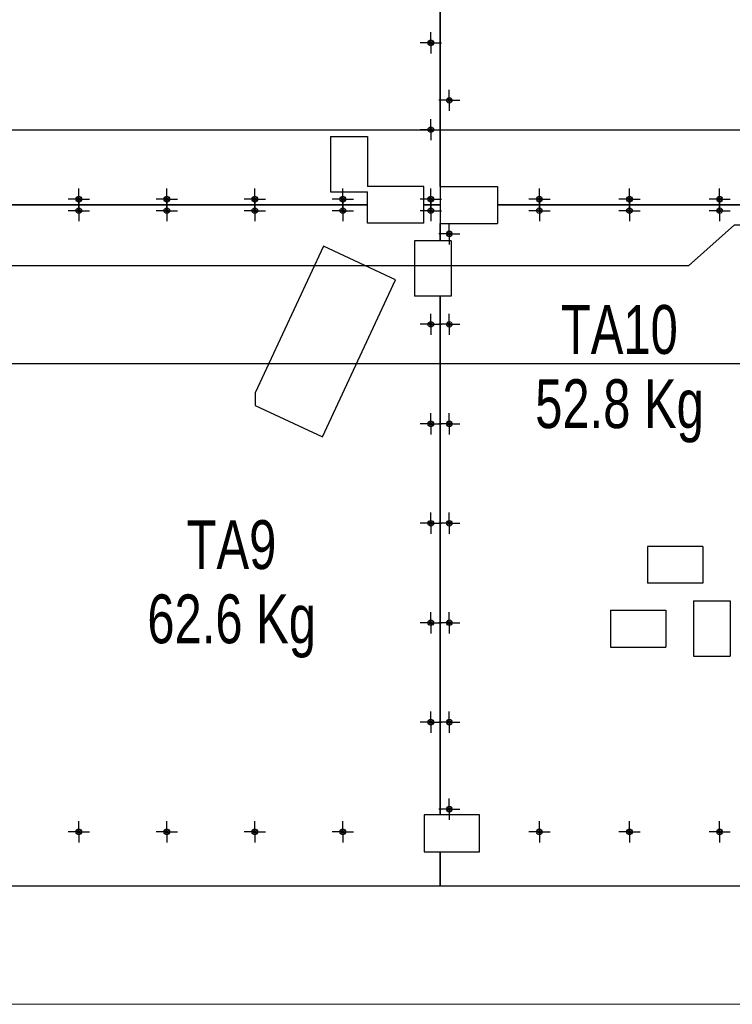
# Model space of a CAD drawing. Header units: millimetres. Extents: x 0 to 1189, y 0 to 841.
# Tile 5 of 18: x 102 to 180, y 621 to 728. Entities that reach past the tile are written whole.
import ezdxf

# ---------------------------------------------------------------- set-up
doc = ezdxf.new("R2010")
doc.units = ezdxf.units.MM
doc.linetypes.add('CENTERX2', pattern=[20.32, 12.7, -2.54, 2.54, -2.54])
for name, color, linetype in [('COTES', 1, 'Continuous'), ('NOTES', 6, 'Continuous'), ('TRAIT-MIXTES', 3, 'CENTERX2')]:
    doc.layers.add(name, color=color, linetype=linetype)
doc.layers.add('TRAIT-FORT', color=4, linetype='Continuous', lineweight=25)
doc.styles.add('SLDTEXTSTYLE0', font='TXT', dxfattribs={"width": 0.75})
doc.dimstyles.new('SLDDIMSTYLE1', dxfattribs={"dimtxt": 3, "dimasz": 2, "dimexe": 0, "dimexo": 0.0625, "dimgap": 0.75, "dimtad": 0, "dimtih": 1, "dimtoh": 1, "dimdec": 0, "dimlfac": 20, "dimrnd": 1e-09, "dimzin": 12, "dimdsep": 46, "dimtxsty": 'SLDTEXTSTYLE0', "dimsah": 1, "dimcen": 0.09, "dimadec": 0, "dimazin": 3, "dimtfac": 1, "dimtdec": 0, "dimtofl": 0, "dimtmove": 0, "dimatfit": 3, "dimfxl": 1, "dimfrac": 2, "dimtolj": 1, "dimtzin": 12, "dimarcsym": 0})

# ---------------------------------------------------------------- blocks, each defined once
blk = doc.blocks.new('_D_10')
at = {"layer": 'COTES', "color": 1, "transparency": 16777216}
for p, q in [((27.15, 726.09), (27.15, 715.99)), ((263, 715.99), (26.15, 715.99)), ((263, 715.99), (268, 710.99)), ((268, 710.99), (290.96, 710.99))]:
    blk.add_line(p, q, dxfattribs=at)
blk.add_solid([(27.15, 715.99), (27.65, 717.99), (26.65, 717.99)], dxfattribs=at)
at = {"layer": 'COTES', "color": 1, "transparency": 16777216, "insert": (17.29, 717.48), "char_height": 3, "attachment_point": 1, "style": 'SLDTEXTSTYLE0'}
blk.add_mtext('1556', dxfattribs=at)
blk = doc.blocks.new('_D_12')
at = {"layer": 'COTES', "color": 1, "transparency": 16777216}
for p, q in [((27.15, 708.36), (27.15, 701.3)), ((174.83, 701.3), (179.83, 705.74)), ((179.83, 705.74), (191.25, 705.74)), ((174.83, 701.3), (26.15, 701.3))]:
    blk.add_line(p, q, dxfattribs=at)
blk.add_solid([(27.15, 701.3), (27.65, 703.3), (26.65, 703.3)], dxfattribs=at)
at = {"layer": 'COTES', "color": 1, "transparency": 16777216, "insert": (17.29, 702.79), "char_height": 3, "attachment_point": 1, "style": 'SLDTEXTSTYLE0'}
blk.add_mtext('1661', dxfattribs=at)
blk = doc.blocks.new('_D_13')
at = {"layer": 'COTES', "color": 1, "transparency": 16777216}
for p, q in [((27.15, 701.3), (27.15, 690.69)), ((233.86, 690.69), (26.15, 690.69))]:
    blk.add_line(p, q, dxfattribs=at)
blk.add_solid([(27.15, 690.69), (27.65, 692.69), (26.65, 692.69)], dxfattribs=at)
at = {"layer": 'COTES', "color": 1, "transparency": 16777216, "insert": (17.29, 692.18), "char_height": 3, "attachment_point": 1, "style": 'SLDTEXTSTYLE0'}
blk.add_mtext('1962', dxfattribs=at)
blk = doc.blocks.new('SW_NOTE_7')
at = {"layer": 'NOTES', "color": 0, "char_height": 5.292, "attachment_point": 2, "style": 'SLDTEXTSTYLE0'}
for s, insert in [('TA9', (6.04, 6.82)), ('62.6 Kg', (6.06, -1.23))]:
    blk.add_mtext(s, dxfattribs=dict(at, insert=insert))
blk = doc.blocks.new('SW_NOTE_8')
at = {"layer": 'NOTES', "color": 0, "char_height": 5.292, "attachment_point": 2, "style": 'SLDTEXTSTYLE0'}
for s, insert in [('TA10', (8.02, 6.82)), ('52.8 Kg', (8.04, -1.23))]:
    blk.add_mtext(s, dxfattribs=dict(at, insert=insert))
blk = doc.blocks.new('SW_CENTERMARKSYMBOL_51')
at = {"layer": 'TRAIT-MIXTES', "color": 0}
for p, q in [((0, 1), (0, 1.15)), ((-1, 0), (-1.15, 0)), ((0, 0), (-1, 0)), ((0, 0), (0, 1)), ((0, 0), (0, -1)), ((0, 0), (1, 0)), ((1, 0), (1.15, 0)), ((0, -1), (0, -1.15))]:
    blk.add_line(p, q, dxfattribs=at)
blk = doc.blocks.new('SW_CENTERMARKSYMBOL_52')
at = {"layer": 'TRAIT-MIXTES', "color": 0}
for p, q in [((0, 1), (0, 1.15)), ((-1, 0), (-1.15, 0)), ((0, 0), (-1, 0)), ((0, 0), (0, 1)), ((0, 0), (0, -1)), ((0, 0), (1, 0)), ((1, 0), (1.15, 0)), ((0, -1), (0, -1.15))]:
    blk.add_line(p, q, dxfattribs=at)
blk = doc.blocks.new('SW_CENTERMARKSYMBOL_53')
at = {"layer": 'TRAIT-MIXTES', "color": 0}
for p, q in [((0, 1), (0, 1.15)), ((-1, 0), (-1.15, 0)), ((0, 0), (-1, 0)), ((0, 0), (0, 1)), ((0, 0), (0, -1)), ((0, 0), (1, 0)), ((1, 0), (1.15, 0)), ((0, -1), (0, -1.15))]:
    blk.add_line(p, q, dxfattribs=at)
blk = doc.blocks.new('SW_CENTERMARKSYMBOL_54')
at = {"layer": 'TRAIT-MIXTES', "color": 0}
for p, q in [((0, 1), (0, 1.15)), ((-1, 0), (-1.15, 0)), ((0, 0), (-1, 0)), ((0, 0), (0, 1)), ((0, 0), (0, -1)), ((0, 0), (1, 0)), ((1, 0), (1.15, 0)), ((0, -1), (0, -1.15))]:
    blk.add_line(p, q, dxfattribs=at)
blk = doc.blocks.new('SW_CENTERMARKSYMBOL_55')
at = {"layer": 'TRAIT-MIXTES', "color": 0}
for p, q in [((0, 1), (0, 1.15)), ((-1, 0), (-1.15, 0)), ((0, 0), (-1, 0)), ((0, 0), (0, 1)), ((0, 0), (0, -1)), ((0, 0), (1, 0)), ((1, 0), (1.15, 0)), ((0, -1), (0, -1.15))]:
    blk.add_line(p, q, dxfattribs=at)
blk = doc.blocks.new('SW_CENTERMARKSYMBOL_56')
at = {"layer": 'TRAIT-MIXTES', "color": 0}
for p, q in [((0, 1), (0, 1.15)), ((-1, 0), (-1.15, 0)), ((0, 0), (-1, 0)), ((0, 0), (0, 1)), ((0, 0), (0, -1)), ((0, 0), (1, 0)), ((1, 0), (1.15, 0)), ((0, -1), (0, -1.15))]:
    blk.add_line(p, q, dxfattribs=at)
blk = doc.blocks.new('SW_CENTERMARKSYMBOL_57')
at = {"layer": 'TRAIT-MIXTES', "color": 0}
for p, q in [((0, 1), (0, 1.15)), ((-1, 0), (-1.15, 0)), ((0, 0), (-1, 0)), ((0, 0), (0, 1)), ((0, 0), (0, -1)), ((0, 0), (1, 0)), ((1, 0), (1.15, 0)), ((0, -1), (0, -1.15))]:
    blk.add_line(p, q, dxfattribs=at)
blk = doc.blocks.new('SW_CENTERMARKSYMBOL_58')
at = {"layer": 'TRAIT-MIXTES', "color": 0}
for p, q in [((0, 1), (0, 1.15)), ((-1, 0), (-1.15, 0)), ((0, 0), (-1, 0)), ((0, 0), (0, 1)), ((0, 0), (0, -1)), ((0, 0), (1, 0)), ((1, 0), (1.15, 0)), ((0, -1), (0, -1.15))]:
    blk.add_line(p, q, dxfattribs=at)
blk = doc.blocks.new('SW_CENTERMARKSYMBOL_59')
at = {"layer": 'TRAIT-MIXTES', "color": 0}
for p, q in [((0, 1), (0, 1.15)), ((-1, 0), (-1.15, 0)), ((0, 0), (-1, 0)), ((0, 0), (0, 1)), ((0, 0), (0, -1)), ((0, 0), (1, 0)), ((1, 0), (1.15, 0)), ((0, -1), (0, -1.15))]:
    blk.add_line(p, q, dxfattribs=at)
blk = doc.blocks.new('SW_CENTERMARKSYMBOL_61')
at = {"layer": 'TRAIT-MIXTES', "color": 0}
for p, q in [((0, 1), (0, 1.15)), ((-1, 0), (-1.15, 0)), ((0, 0), (-1, 0)), ((0, 0), (0, 1)), ((0, 0), (0, -1)), ((0, 0), (1, 0)), ((1, 0), (1.15, 0)), ((0, -1), (0, -1.15))]:
    blk.add_line(p, q, dxfattribs=at)
blk = doc.blocks.new('SW_CENTERMARKSYMBOL_62')
at = {"layer": 'TRAIT-MIXTES', "color": 0}
for p, q in [((0, 1), (0, 1.15)), ((-1, 0), (-1.15, 0)), ((0, 0), (-1, 0)), ((0, 0), (0, 1)), ((0, 0), (0, -1)), ((0, 0), (1, 0)), ((1, 0), (1.15, 0)), ((0, -1), (0, -1.15))]:
    blk.add_line(p, q, dxfattribs=at)
blk = doc.blocks.new('SW_CENTERMARKSYMBOL_63')
at = {"layer": 'TRAIT-MIXTES', "color": 0}
for p, q in [((0, 1), (0, 1.15)), ((-1, 0), (-1.15, 0)), ((0, 0), (-1, 0)), ((0, 0), (0, 1)), ((0, 0), (0, -1)), ((0, 0), (1, 0)), ((1, 0), (1.15, 0)), ((0, -1), (0, -1.15))]:
    blk.add_line(p, q, dxfattribs=at)
blk = doc.blocks.new('SW_CENTERMARKSYMBOL_64')
at = {"layer": 'TRAIT-MIXTES', "color": 0}
for p, q in [((0, 1), (0, 1.15)), ((-1, 0), (-1.15, 0)), ((0, 0), (-1, 0)), ((0, 0), (0, 1)), ((0, 0), (0, -1)), ((0, 0), (1, 0)), ((1, 0), (1.15, 0)), ((0, -1), (0, -1.15))]:
    blk.add_line(p, q, dxfattribs=at)
blk = doc.blocks.new('SW_CENTERMARKSYMBOL_65')
at = {"layer": 'TRAIT-MIXTES', "color": 0}
for p, q in [((0, 1), (0, 1.15)), ((-1, 0), (-1.15, 0)), ((0, 0), (-1, 0)), ((0, 0), (0, 1)), ((0, 0), (0, -1)), ((0, 0), (1, 0)), ((1, 0), (1.15, 0)), ((0, -1), (0, -1.15))]:
    blk.add_line(p, q, dxfattribs=at)
blk = doc.blocks.new('SW_CENTERMARKSYMBOL_162')
at = {"layer": 'TRAIT-MIXTES', "color": 0}
for p, q in [((0, 1), (0, 1.15)), ((-1, 0), (-1.15, 0)), ((0, 0), (-1, 0)), ((0, 0), (0, 1)), ((0, 0), (0, -1)), ((0, 0), (1, 0)), ((1, 0), (1.15, 0)), ((0, -1), (0, -1.15))]:
    blk.add_line(p, q, dxfattribs=at)
blk = doc.blocks.new('SW_CENTERMARKSYMBOL_163')
at = {"layer": 'TRAIT-MIXTES', "color": 0}
for p, q in [((0, 1), (0, 1.15)), ((-1, 0), (-1.15, 0)), ((0, 0), (-1, 0)), ((0, 0), (0, 1)), ((0, 0), (0, -1)), ((0, 0), (1, 0)), ((1, 0), (1.15, 0)), ((0, -1), (0, -1.15))]:
    blk.add_line(p, q, dxfattribs=at)
blk = doc.blocks.new('SW_CENTERMARKSYMBOL_164')
at = {"layer": 'TRAIT-MIXTES', "color": 0}
for p, q in [((0, 1), (0, 1.15)), ((-1, 0), (-1.15, 0)), ((0, 0), (-1, 0)), ((0, 0), (0, 1)), ((0, 0), (0, -1)), ((0, 0), (1, 0)), ((1, 0), (1.15, 0)), ((0, -1), (0, -1.15))]:
    blk.add_line(p, q, dxfattribs=at)
blk = doc.blocks.new('SW_CENTERMARKSYMBOL_165')
at = {"layer": 'TRAIT-MIXTES', "color": 0}
for p, q in [((0, 1), (0, 1.15)), ((-1, 0), (-1.15, 0)), ((0, 0), (-1, 0)), ((0, 0), (0, 1)), ((0, 0), (0, -1)), ((0, 0), (1, 0)), ((1, 0), (1.15, 0)), ((0, -1), (0, -1.15))]:
    blk.add_line(p, q, dxfattribs=at)
blk = doc.blocks.new('SW_CENTERMARKSYMBOL_166')
at = {"layer": 'TRAIT-MIXTES', "color": 0}
for p, q in [((0, 1), (0, 1.15)), ((-1, 0), (-1.15, 0)), ((0, 0), (-1, 0)), ((0, 0), (0, 1)), ((0, 0), (0, -1)), ((0, 0), (1, 0)), ((1, 0), (1.15, 0)), ((0, -1), (0, -1.15))]:
    blk.add_line(p, q, dxfattribs=at)
blk = doc.blocks.new('SW_CENTERMARKSYMBOL_167')
at = {"layer": 'TRAIT-MIXTES', "color": 0}
for p, q in [((0, 1), (0, 1.15)), ((-1, 0), (-1.15, 0)), ((0, 0), (-1, 0)), ((0, 0), (0, 1)), ((0, 0), (0, -1)), ((0, 0), (1, 0)), ((1, 0), (1.15, 0)), ((0, -1), (0, -1.15))]:
    blk.add_line(p, q, dxfattribs=at)
blk = doc.blocks.new('SW_CENTERMARKSYMBOL_174')
at = {"layer": 'TRAIT-MIXTES', "color": 0}
for p, q in [((0, 1), (0, 1.15)), ((-1, 0), (-1.15, 0)), ((0, 0), (-1, 0)), ((0, 0), (0, 1)), ((0, 0), (0, -1)), ((0, 0), (1, 0)), ((1, 0), (1.15, 0)), ((0, -1), (0, -1.15))]:
    blk.add_line(p, q, dxfattribs=at)
blk = doc.blocks.new('SW_CENTERMARKSYMBOL_176')
at = {"layer": 'TRAIT-MIXTES', "color": 0}
for p, q in [((0, 1), (0, 1.15)), ((-1, 0), (-1.15, 0)), ((0, 0), (-1, 0)), ((0, 0), (0, 1)), ((0, 0), (0, -1)), ((0, 0), (1, 0)), ((1, 0), (1.15, 0)), ((0, -1), (0, -1.15))]:
    blk.add_line(p, q, dxfattribs=at)
blk = doc.blocks.new('SW_CENTERMARKSYMBOL_177')
at = {"layer": 'TRAIT-MIXTES', "color": 0}
for p, q in [((0, 1), (0, 1.15)), ((-1, 0), (-1.15, 0)), ((0, 0), (-1, 0)), ((0, 0), (0, 1)), ((0, 0), (0, -1)), ((0, 0), (1, 0)), ((1, 0), (1.15, 0)), ((0, -1), (0, -1.15))]:
    blk.add_line(p, q, dxfattribs=at)
blk = doc.blocks.new('SW_CENTERMARKSYMBOL_178')
at = {"layer": 'TRAIT-MIXTES', "color": 0}
for p, q in [((0, 1), (0, 1.15)), ((-1, 0), (-1.15, 0)), ((0, 0), (-1, 0)), ((0, 0), (0, 1)), ((0, 0), (0, -1)), ((0, 0), (1, 0)), ((1, 0), (1.15, 0)), ((0, -1), (0, -1.15))]:
    blk.add_line(p, q, dxfattribs=at)
blk = doc.blocks.new('SW_CENTERMARKSYMBOL_179')
at = {"layer": 'TRAIT-MIXTES', "color": 0}
for p, q in [((0, 1), (0, 1.15)), ((-1, 0), (-1.15, 0)), ((0, 0), (-1, 0)), ((0, 0), (0, 1)), ((0, 0), (0, -1)), ((0, 0), (1, 0)), ((1, 0), (1.15, 0)), ((0, -1), (0, -1.15))]:
    blk.add_line(p, q, dxfattribs=at)
blk = doc.blocks.new('SW_CENTERMARKSYMBOL_180')
at = {"layer": 'TRAIT-MIXTES', "color": 0}
for p, q in [((0, 1), (0, 1.15)), ((-1, 0), (-1.15, 0)), ((0, 0), (-1, 0)), ((0, 0), (0, 1)), ((0, 0), (0, -1)), ((0, 0), (1, 0)), ((1, 0), (1.15, 0)), ((0, -1), (0, -1.15))]:
    blk.add_line(p, q, dxfattribs=at)
blk = doc.blocks.new('SW_CENTERMARKSYMBOL_181')
at = {"layer": 'TRAIT-MIXTES', "color": 0}
for p, q in [((0, 1), (0, 1.15)), ((-1, 0), (-1.15, 0)), ((0, 0), (-1, 0)), ((0, 0), (0, 1)), ((0, 0), (0, -1)), ((0, 0), (1, 0)), ((1, 0), (1.15, 0)), ((0, -1), (0, -1.15))]:
    blk.add_line(p, q, dxfattribs=at)
blk = doc.blocks.new('SW_CENTERMARKSYMBOL_191')
at = {"layer": 'TRAIT-MIXTES', "color": 0}
for p, q in [((0, 1), (0, 1.15)), ((-1, 0), (-1.15, 0)), ((0, 0), (-1, 0)), ((0, 0), (0, 1)), ((0, 0), (0, -1)), ((0, 0), (1, 0)), ((1, 0), (1.15, 0)), ((0, -1), (0, -1.15))]:
    blk.add_line(p, q, dxfattribs=at)
blk = doc.blocks.new('SW_CENTERMARKSYMBOL_199')
at = {"layer": 'TRAIT-MIXTES', "color": 0}
for p, q in [((0, 1), (0, 1.15)), ((-1, 0), (-1.15, 0)), ((0, 0), (-1, 0)), ((0, 0), (0, 1)), ((0, 0), (0, -1)), ((0, 0), (1, 0)), ((1, 0), (1.15, 0)), ((0, -1), (0, -1.15))]:
    blk.add_line(p, q, dxfattribs=at)
blk = doc.blocks.new('SW_CENTERMARKSYMBOL_200')
at = {"layer": 'TRAIT-MIXTES', "color": 0}
for p, q in [((0, 1), (0, 1.15)), ((-1, 0), (-1.15, 0)), ((0, 0), (-1, 0)), ((0, 0), (0, 1)), ((0, 0), (0, -1)), ((0, 0), (1, 0)), ((1, 0), (1.15, 0)), ((0, -1), (0, -1.15))]:
    blk.add_line(p, q, dxfattribs=at)
blk = doc.blocks.new('SW_CENTERMARKSYMBOL_201')
at = {"layer": 'TRAIT-MIXTES', "color": 0}
for p, q in [((0, 1), (0, 1.15)), ((-1, 0), (-1.15, 0)), ((0, 0), (-1, 0)), ((0, 0), (0, 1)), ((0, 0), (0, -1)), ((0, 0), (1, 0)), ((1, 0), (1.15, 0)), ((0, -1), (0, -1.15))]:
    blk.add_line(p, q, dxfattribs=at)
blk = doc.blocks.new('SW_CENTERMARKSYMBOL_244')
at = {"layer": 'TRAIT-MIXTES', "color": 0}
for p, q in [((0, 1), (0, 1.15)), ((-1, 0), (-1.15, 0)), ((0, 0), (-1, 0)), ((0, 0), (0, 1)), ((0, 0), (0, -1)), ((0, 0), (1, 0)), ((1, 0), (1.15, 0)), ((0, -1), (0, -1.15))]:
    blk.add_line(p, q, dxfattribs=at)
blk = doc.blocks.new('SW_CENTERMARKSYMBOL_245')
at = {"layer": 'TRAIT-MIXTES', "color": 0}
for p, q in [((0, 1), (0, 1.15)), ((-1, 0), (-1.15, 0)), ((0, 0), (-1, 0)), ((0, 0), (0, 1)), ((0, 0), (0, -1)), ((0, 0), (1, 0)), ((1, 0), (1.15, 0)), ((0, -1), (0, -1.15))]:
    blk.add_line(p, q, dxfattribs=at)
blk = doc.blocks.new('SW_CENTERMARKSYMBOL_258')
at = {"layer": 'TRAIT-MIXTES', "color": 0}
for p, q in [((0, 1), (0, 1.15)), ((-1, 0), (-1.15, 0)), ((0, 0), (-1, 0)), ((0, 0), (0, 1)), ((0, 0), (0, -1)), ((0, 0), (1, 0)), ((1, 0), (1.15, 0)), ((0, -1), (0, -1.15))]:
    blk.add_line(p, q, dxfattribs=at)
blk = doc.blocks.new('SW_CENTERMARKSYMBOL_263')
at = {"layer": 'TRAIT-MIXTES', "color": 0}
for p, q in [((0, 1), (0, 1.15)), ((-1, 0), (-1.15, 0)), ((0, 0), (-1, 0)), ((0, 0), (0, 1)), ((0, 0), (0, -1)), ((0, 0), (1, 0)), ((1, 0), (1.15, 0)), ((0, -1), (0, -1.15))]:
    blk.add_line(p, q, dxfattribs=at)
blk = doc.blocks.new('SW_CENTERMARKSYMBOL_264')
at = {"layer": 'TRAIT-MIXTES', "color": 0}
for p, q in [((0, 1), (0, 1.15)), ((-1, 0), (-1.15, 0)), ((0, 0), (-1, 0)), ((0, 0), (0, 1)), ((0, 0), (0, -1)), ((0, 0), (1, 0)), ((1, 0), (1.15, 0)), ((0, -1), (0, -1.15))]:
    blk.add_line(p, q, dxfattribs=at)
blk = doc.blocks.new('SW_CENTERMARKSYMBOL_265')
at = {"layer": 'TRAIT-MIXTES', "color": 0}
for p, q in [((0, 1), (0, 1.15)), ((-1, 0), (-1.15, 0)), ((0, 0), (-1, 0)), ((0, 0), (0, 1)), ((0, 0), (0, -1)), ((0, 0), (1, 0)), ((1, 0), (1.15, 0)), ((0, -1), (0, -1.15))]:
    blk.add_line(p, q, dxfattribs=at)
blk = doc.blocks.new('SW_CENTERMARKSYMBOL_266')
at = {"layer": 'TRAIT-MIXTES', "color": 0}
for p, q in [((0, 1), (0, 1.15)), ((-1, 0), (-1.15, 0)), ((0, 0), (-1, 0)), ((0, 0), (0, 1)), ((0, 0), (0, -1)), ((0, 0), (1, 0)), ((1, 0), (1.15, 0)), ((0, -1), (0, -1.15))]:
    blk.add_line(p, q, dxfattribs=at)

msp = doc.modelspace()

# ---------------------------------------------------------------- linework, layer by layer
at = {"color": 7, "linetype": 'Continuous', "lineweight": 18}
msp.add_line((14.67241, 621.2436), (494.56701, 621.2436), dxfattribs=at)
at = {"layer": 'TRAIT-FORT', "color": 4, "linetype": 'Continuous', "lineweight": 25}
for p, q in [((147.89837, 788.78938), (147.89837, 707.90002)), ((147.90837, 709.9001), (147.90837, 788.78938)), ((136.01269, 715.30795), (136.01269, 709.30795)), ((136.01269, 715.30795), (140.01269, 715.30795)), ((140.01269, 715.30795), (140.01269, 709.91289)), ((146.13633, 709.91289), (140.01269, 709.91289)), ((146.13633, 707.90002), (146.13633, 709.91289)), ((147.90837, 709.9001), (154.11025, 709.9001)), ((154.11025, 709.9001), (154.11025, 707.90002)), ((136.01269, 709.30795), (140.01269, 709.30795)), ((140.01269, 707.90002), (140.01269, 709.30795)), ((140.01269, 707.90002), (98.15837, 707.90002)), ((98.15837, 707.89952), (140.01269, 707.89952)), ((140.01269, 705.91289), (140.01269, 707.89952)), ((147.89837, 707.90002), (146.13633, 707.90002)), ((146.13633, 707.89952), (147.89837, 707.89952)), ((146.13633, 705.91289), (146.13633, 707.89952)), ((147.89837, 707.89952), (147.89837, 704.00088)), ((188.25417, 707.90002), (154.11025, 707.90002)), ((154.11025, 707.89952), (188.25417, 707.89952)), ((154.11025, 707.89952), (154.11025, 705.9001)), ((146.13633, 705.91289), (140.01269, 705.91289)), ((147.90837, 705.9001), (154.11025, 705.9001)), ((147.90837, 704.00088), (147.90837, 705.9001)), ((135.26539, 703.41877), (127.85337, 687.52363)), ((143.07777, 699.7758), (135.26539, 703.41877)), ((147.89837, 704.00088), (145.11221, 704.00088)), ((145.11221, 704.00088), (145.11221, 698.00088)), ((149.11221, 704.00088), (147.90837, 704.00088)), ((149.11221, 704.00088), (149.11221, 698.00088)), ((135.14216, 682.75783), (143.07777, 699.7758)), ((147.89837, 698.00088), (145.11221, 698.00088)), ((147.89837, 698.00088), (147.89837, 641.76558)), ((149.11221, 698.00088), (147.90837, 698.00088)), ((147.90837, 641.76558), (147.90837, 698.00088)), ((127.85337, 687.52363), (127.85337, 686.15665)), ((127.85337, 686.15665), (135.14216, 682.75783)), ((170.39069, 670.88151), (170.39069, 666.88151)), ((176.39069, 670.88151), (170.39069, 670.88151)), ((176.39069, 670.88151), (176.39069, 666.88151)), ((176.39069, 666.88151), (170.39069, 666.88151)), ((175.37768, 664.97589), (179.37768, 664.97589)), ((175.37768, 664.97589), (175.37768, 658.97589)), ((179.37768, 664.97589), (179.37768, 658.97589)), ((166.40375, 663.97587), (172.40375, 663.97587)), ((166.40375, 663.97587), (166.40375, 659.97587)), ((172.40375, 663.97587), (172.40375, 659.97587)), ((166.40375, 659.97587), (172.40375, 659.97587)), ((175.37768, 658.97589), (179.37768, 658.97589)), ((147.89837, 641.76558), (146.18011, 641.76558)), ((146.18011, 641.76558), (146.18011, 637.76558)), ((152.18011, 641.76558), (147.90837, 641.76558)), ((152.18011, 637.76558), (152.18011, 641.76558)), ((146.18011, 637.76558), (147.89837, 637.76558)), ((147.89837, 637.76558), (147.89837, 634.03938)), ((147.90837, 634.03938), (147.90837, 637.76558)), ((147.90837, 637.76558), (152.18011, 637.76558)), ((147.89837, 634.03938), (98.15837, 634.03938)), ((188.99837, 634.03938), (147.90837, 634.03938))]:
    msp.add_line(p, q, dxfattribs=at)
for centre, radius in [((146.89837, 725.46488), 0.3), ((146.89837, 725.46488), 0.15), ((148.89837, 719.23988), 0.3), ((148.89837, 719.23988), 0.15), ((146.89837, 716.05584), 0.3), ((146.89837, 716.05584), 0.15), ((108.70637, 708.52452), 0.3), ((118.25437, 708.52452), 0.3), ((127.80237, 708.52452), 0.3), ((137.35037, 708.52452), 0.3), ((146.89837, 708.52452), 0.3), ((158.67337, 708.52502), 0.3), ((168.44837, 708.52502), 0.3), ((178.22337, 708.52502), 0.3), ((108.70637, 708.52452), 0.15), ((118.25437, 708.52452), 0.15), ((127.80237, 708.52452), 0.15), ((137.35037, 708.52452), 0.15), ((146.89837, 708.52452), 0.15), ((158.67337, 708.52502), 0.15), ((168.44837, 708.52502), 0.15), ((178.22337, 708.52502), 0.15), ((108.70637, 707.27452), 0.3), ((108.70637, 707.27452), 0.15), ((118.25437, 707.27452), 0.3), ((118.25437, 707.27452), 0.15), ((127.80237, 707.27452), 0.3), ((127.80237, 707.27452), 0.15), ((137.35037, 707.27452), 0.3), ((137.35037, 707.27452), 0.15), ((146.89837, 707.27452), 0.3), ((146.89837, 707.27452), 0.15), ((158.67337, 707.27502), 0.3), ((158.67337, 707.27502), 0.15), ((168.44837, 707.27502), 0.3), ((168.44837, 707.27502), 0.15), ((178.22337, 707.27502), 0.3), ((178.22337, 707.27502), 0.15), ((148.89837, 704.76829), 0.3), ((148.89837, 704.76829), 0.15), ((146.89837, 694.95605), 0.3), ((146.89837, 694.95605), 0.15), ((148.89837, 694.95605), 0.3), ((148.89837, 694.95605), 0.15), ((146.89837, 684.17271), 0.3), ((146.89837, 684.17271), 0.15), ((148.89837, 684.17271), 0.3), ((148.89837, 684.17271), 0.15), ((146.89837, 673.38938), 0.3), ((146.89837, 673.38938), 0.15), ((148.89837, 673.38938), 0.3), ((148.89837, 673.38938), 0.15), ((146.89837, 662.60604), 0.3), ((148.89837, 662.60604), 0.3), ((146.89837, 662.60604), 0.15), ((148.89837, 662.60604), 0.15), ((146.89837, 651.82271), 0.3), ((146.89837, 651.82271), 0.15), ((148.89837, 651.82271), 0.3), ((148.89837, 651.82271), 0.15), ((148.89837, 642.40038), 0.3), ((148.89837, 642.40038), 0.15), ((108.70637, 639.93938), 0.3), ((108.70637, 639.93938), 0.15), ((118.25437, 639.93938), 0.3), ((118.25437, 639.93938), 0.15), ((127.80237, 639.93938), 0.3), ((127.80237, 639.93938), 0.15), ((137.35037, 639.93938), 0.3), ((137.35037, 639.93938), 0.15), ((158.67337, 639.93938), 0.3), ((158.67337, 639.93938), 0.15), ((168.44837, 639.93938), 0.3), ((168.44837, 639.93938), 0.15), ((178.22337, 639.93938), 0.3), ((178.22337, 639.93938), 0.15)]:
    msp.add_circle(centre, radius, dxfattribs=at)

# ---------------------------------------------------------------- block references
at = {"layer": 'NOTES', "color": 211}
for name, p in [('SW_NOTE_8', (159.32355, 690.22477)), ('SW_NOTE_7', (119.23009, 666.90298))]:
    msp.add_blockref(name, p, dxfattribs=at)
at = {"layer": 'TRAIT-MIXTES', "color": 3}
for name, p in [('SW_CENTERMARKSYMBOL_245', (146.89837, 725.46488)), ('SW_CENTERMARKSYMBOL_191', (148.89837, 719.23988)), ('SW_CENTERMARKSYMBOL_244', (146.89837, 716.05584)), ('SW_CENTERMARKSYMBOL_266', (108.70637, 708.52452)), ('SW_CENTERMARKSYMBOL_265', (118.25437, 708.52452)), ('SW_CENTERMARKSYMBOL_264', (127.80237, 708.52452)), ('SW_CENTERMARKSYMBOL_263', (137.35037, 708.52452)), ('SW_CENTERMARKSYMBOL_258', (146.89837, 708.52452)), ('SW_CENTERMARKSYMBOL_201', (158.67337, 708.52502)), ('SW_CENTERMARKSYMBOL_199', (168.44837, 708.52502)), ('SW_CENTERMARKSYMBOL_200', (178.22337, 708.52502)), ('SW_CENTERMARKSYMBOL_61', (108.70637, 707.27452)), ('SW_CENTERMARKSYMBOL_62', (118.25437, 707.27452)), ('SW_CENTERMARKSYMBOL_63', (127.80237, 707.27452)), ('SW_CENTERMARKSYMBOL_64', (137.35037, 707.27452)), ('SW_CENTERMARKSYMBOL_65', (146.89837, 707.27452)), ('SW_CENTERMARKSYMBOL_181', (158.67337, 707.27502)), ('SW_CENTERMARKSYMBOL_180', (168.44837, 707.27502)), ('SW_CENTERMARKSYMBOL_179', (178.22337, 707.27502)), ('SW_CENTERMARKSYMBOL_174', (148.89837, 704.76829)), ('SW_CENTERMARKSYMBOL_51', (146.89837, 694.95605)), ('SW_CENTERMARKSYMBOL_163', (148.89837, 694.95605)), ('SW_CENTERMARKSYMBOL_52', (146.89837, 684.17271)), ('SW_CENTERMARKSYMBOL_164', (148.89837, 684.17271)), ('SW_CENTERMARKSYMBOL_53', (146.89837, 673.38938)), ('SW_CENTERMARKSYMBOL_165', (148.89837, 673.38938)), ('SW_CENTERMARKSYMBOL_54', (146.89837, 662.60604)), ('SW_CENTERMARKSYMBOL_166', (148.89837, 662.60604)), ('SW_CENTERMARKSYMBOL_55', (146.89837, 651.82271)), ('SW_CENTERMARKSYMBOL_167', (148.89837, 651.82271)), ('SW_CENTERMARKSYMBOL_162', (148.89837, 642.40038)), ('SW_CENTERMARKSYMBOL_59', (108.70637, 639.93938)), ('SW_CENTERMARKSYMBOL_58', (118.25437, 639.93938)), ('SW_CENTERMARKSYMBOL_57', (127.80237, 639.93938)), ('SW_CENTERMARKSYMBOL_56', (137.35037, 639.93938)), ('SW_CENTERMARKSYMBOL_178', (158.67337, 639.93938)), ('SW_CENTERMARKSYMBOL_177', (168.44837, 639.93938)), ('SW_CENTERMARKSYMBOL_176', (178.22337, 639.93938))]:
    msp.add_blockref(name, p, dxfattribs=at)

# ---------------------------------------------------------------- dimensions: what is measured, and where the dimension line sits
at = {"layer": 'COTES', "color": 1}
for feature_location, offset, picture, middle in [((291.95837, 710.98938), (-265.805, 5.00248), '_D_10', (21.72004, 715.99186)), ((192.25417, 705.73988), (-166.1008, -4.43906), '_D_12', (21.72004, 701.30082)), ((234.85837, 690.68988), (-208.705, 0), '_D_13', (21.72004, 690.68988))]:
    dim = msp.add_ordinate_dim(feature_location=feature_location, offset=offset, dtype=0, origin=(42.15337, 788.78938), dimstyle='SLDDIMSTYLE1', dxfattribs=at)
    dim.commit()
    dim.dimension.update_dxf_attribs({"geometry": picture, "text_midpoint": middle})

doc.saveas('drawing.dxf')
